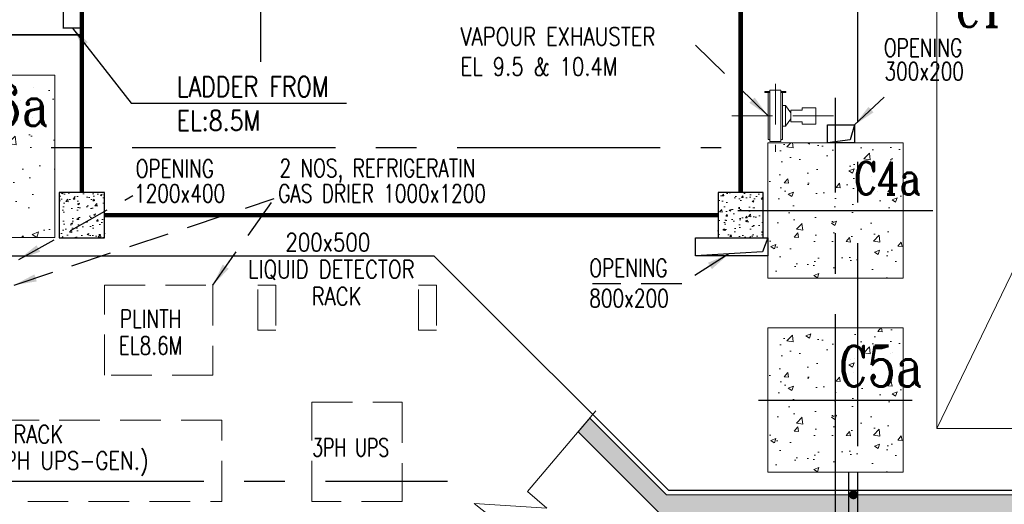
# Model space of a CAD drawing. Header units: inches. Extents: x 0 to 1544102, y 0 to 23144100.
# Tile 63 of 203: x 219047 to 229958, y 116929 to 122302. Entities that reach past the tile are written whole.
import ezdxf

# ---------------------------------------------------------------- set-up
doc = ezdxf.new("R2010")
doc.units = ezdxf.units.IN
doc.header["$LTSCALE"] = 1800
doc.header["$MEASUREMENT"] = 0
doc.linetypes.add('CENTER', pattern=[2, 1.25, -0.25, 0.25, -0.25])
doc.linetypes.add('HIDDEN', pattern=[0.375, 0.25, -0.125])
doc.layers.get('0').update_dxf_attribs({"color": 253})
for name, color, linetype in [('CEN', 2, 'CENTER'), ('COL', 1, 'Continuous'), ('GRID', 251, 'CENTER'), ('OPENING', 40, 'Continuous'), ('STEEL', 231, 'Continuous')]:
    doc.layers.add(name, color=color, linetype=linetype)
for name, color, linetype, lineweight in [('CONCRETE', 145, 'Continuous', 15), ('DIM', 4, 'Continuous', 18), ('EQPT', 8, 'HIDDEN', 9), ('EQUIP', 8, 'Continuous', 9), ('HATCH-1', 252, 'Continuous', 9), ('TEXT', 3, 'Continuous', 18)]:
    doc.layers.add(name, color=color, linetype=linetype, lineweight=lineweight)
doc.styles.add('ROMANC', font='ROMANC.SHX')
doc.styles.add('ROMANS', font='romans.shx')
doc.styles.add('ROMANT', font='romant')
doc.dimstyles.new('MAIN', dxfattribs={"dimtxt": 300, "dimasz": 225, "dimexe": 20, "dimexo": 20, "dimgap": 100, "dimtad": 1, "dimdec": 0, "dimzin": 0, "dimdsep": 46, "dimtxsty": 'ROMANS', "dimcen": 0.09, "dimclrd": 256, "dimclre": 9, "dimclrt": 256, "dimadec": 0, "dimazin": 0, "dimtfac": 1, "dimtdec": 0, "dimtofl": 0, "dimtmove": 0, "dimatfit": 3, "dimfxl": 0.18, "dimtolj": 1, "dimtzin": 0, "dimarcsym": 0})
doc.dimstyles.new('STANDARD1', dxfattribs={"dimtxt": 300, "dimasz": 250, "dimexe": 0, "dimexo": 0, "dimgap": 80, "dimtad": 1, "dimdec": 0, "dimzin": 0, "dimdsep": 46, "dimtxsty": 'ROMANS', "dimcen": 0, "dimclrd": 4, "dimclre": 4, "dimclrt": 4, "dimadec": 0, "dimazin": 0, "dimtfac": 0.09, "dimtdec": 0, "dimtix": 1, "dimtofl": 0, "dimtmove": 0, "dimatfit": 3, "dimfxl": 1, "dimtolj": 1, "dimtzin": 0, "dimarcsym": 0})
pattern_1 = [(50, (-125855.24, -26628.59), (215.17805, -18.82564), [22.5, -247.5]), (355, (-125855.24, -26628.6), (-41.6254, 225.65764), [18, -198]), (100.4514, (-125837.3, -26630.16), (173.5528, 206.83186), [19.12206, -210.34263]), (46.1842, (-125855.24, -26568.6), (320.1723, -49.6557), [33.75, -371.25]), (96.6356, (-125828.55, -26572.73), (280.3988, 292.2354), [28.6831, -315.5139]), (351.1842, (-125855.24, -26568.6), (280.3986, 292.2356), [27, -297]), (21, (-125825.24, -26583.59), (179.07212, -120.78567), [22.5, -247.5]), (326, (-125825.24, -26583.6), (72.9946, 217.545), [18, -198]), (71.4514, (-125810.31, -26593.66), (252.0668, 96.75915), [19.12206, -210.34263]), (37.5, (-125855.235, -26628.59), (3.647957, 99.868156), [0, -195.6, 0, -201, 0, -198.75]), (7.5, (-125855.24, -26628.59), (78.92086, 118.32351), [0, -114.6, 0, -191.1, 0, -75.75]), (327.5, (-125922.135, -26628.59), (160.14673, -6.76646), [0, -75, 0, -234, 0, -310.5]), (317.5, (-125952.14, -26628.59), (174.95585, 30.0315), [0, -97.5, 0, -155.4, 0, -220.5])]

# ---------------------------------------------------------------- blocks, each defined once
blk = doc.blocks.new('TG DECK COLUMNS & OUTLINE')
at = {"layer": 'HATCH-1'}
h = blk.add_hatch(dxfattribs=at)
h.set_pattern_fill('AR-CONC', color=256, scale=100, style=0)
h.set_pattern_definition([(50, (253436.1, 67254.8), (717.26, -62.752), [75, -825]), (355, (253436.1, 67254.8), (-138.75, 752.192), [60, -660]), (100.4514, (253495.85, 67249.6), (578.51, 689.44), [63.74, -701.142]), (46.184, (253436.1, 67454.8), (1067.24, -165.52), [112.5, -1237.5]), (96.6356, (253525, 67441), (934.66, 974.12), [95.61, -1051.713]), (351.184, (253436.1, 67454.8), (934.66, 974.12), [90, -990]), (21, (253536.1, 67404.8), (596.907, -402.619), [75, -825]), (326, (253536.1, 67404.8), (243.315, 725.15), [60, -660]), (71.4514, (253585.8, 67371.26), (840.223, 322.53), [63.74, -701.142]), (37.5, (253436.08, 67254.8), (12.16, 332.894), [0, -652, 0, -670, 0, -662.5]), (7.5, (253436.08, 67254.8), (263.0695, 394.412), [0, -382, 0, -637, 0, -252.5]), (327.5, (253213.08, 67254.8), (533.8224, -22.555), [0, -250, 0, -780, 0, -1035]), (317.5, (253113.08, 67254.8), (583.186, 100.105), [0, -325, 0, -518, 0, -735])])
h.paths.add_polyline_path([(234783, 64465), (236783, 64465), (236783, 66265), (234783, 66265)])
h = blk.add_hatch(dxfattribs=at)
h.set_pattern_fill('AR-CONC', color=256, scale=80, style=0)
h.set_pattern_definition([(50, (250558.08, 59864.8), (573.808, -50.202), [60, -660]), (355, (250558.1, 59864.8), (-111, 601.754), [48, -528]), (100.4514, (250605.9, 59860.6), (462.808, 551.55), [50.992, -560.914]), (46.184, (250558.1, 60024.8), (853.79, -132.415), [90, -990]), (96.636, (250629.2, 60013.8), (747.73, 779.294), [76.49, -841.37]), (351.184, (250558.1, 60024.8), (747.73, 779.295), [72, -792]), (21, (250638.08, 59984.8), (477.526, -322.095), [60, -660]), (326, (250638.1, 59984.8), (194.652, 580.12), [48, -528]), (71.4514, (250677.87, 59957.97), (672.178, 258.024), [50.992, -560.914]), (37.5, (250558.08, 59864.8), (9.728, 266.315), [0, -521.6, 0, -536, 0, -530]), (7.5, (250558.08, 59864.8), (210.456, 315.529), [0, -305.6, 0, -509.6, 0, -202]), (327.5, (250379.68, 59864.8), (427.058, -18.044), [0, -200, 0, -624, 0, -828]), (317.5, (250299.68, 59864.8), (466.549, 80.084), [0, -260, 0, -414.4, 0, -588])])
h.paths.add_polyline_path([(244683, 64015), (246183, 64015), (246183, 65515), (244683, 65515)])
h = blk.add_hatch(dxfattribs=at)
h.set_pattern_fill('AR-CONC', color=256, scale=80, style=0)
h.set_pattern_definition([(50, (250558.08, 57714.8), (573.808, -50.202), [60, -660]), (355, (250558.1, 57714.8), (-111, 601.754), [48, -528]), (100.4514, (250605.9, 57710.6), (462.808, 551.55), [50.992, -560.914]), (46.184, (250558.1, 57874.8), (853.79, -132.415), [90, -990]), (96.636, (250629.2, 57863.8), (747.73, 779.294), [76.49, -841.37]), (351.184, (250558.1, 57874.8), (747.73, 779.295), [72, -792]), (21, (250638.08, 57834.8), (477.526, -322.095), [60, -660]), (326, (250638.1, 57834.8), (194.652, 580.12), [48, -528]), (71.4514, (250677.87, 57807.97), (672.178, 258.024), [50.992, -560.914]), (37.5, (250558.08, 57714.8), (9.728, 266.315), [0, -521.6, 0, -536, 0, -530]), (7.5, (250558.08, 57714.8), (210.456, 315.529), [0, -305.6, 0, -509.6, 0, -202]), (327.5, (250379.68, 57714.8), (427.058, -18.044), [0, -200, 0, -624, 0, -828]), (317.5, (250299.68, 57714.8), (466.549, 80.084), [0, -260, 0, -414.4, 0, -588])])
h.paths.add_polyline_path([(244683, 61865), (246183, 61865), (246183, 63465), (244683, 63465)])
blk.add_lwpolyline([(240983, 64265), (243583, 61665), (267138, 61665), (267138, 77665), (243583, 77665), (240983, 75065), (226783, 75065), (226783, 64265)], close=True)
blk.add_lwpolyline([(240983, 64265), (243583, 61665), (267138, 61665), (267138, 77665), (243583, 77665), (240983, 75065), (226783, 75065), (226783, 64265)], close=True)
at = {"layer": 'CEN'}
for p, q in [((245433, 61365), (245433, 66015)), ((226842, 65465), (244167, 65465)), ((244352, 64765), (246514, 64765)), ((244583, 62665), (246283, 62665)), ((244753, 62665), (246113, 62665))]:
    blk.add_line(p, q, dxfattribs=at)
at = {"layer": 'CONCRETE'}
for points in [[(234783, 64465), (236783, 64465), (236783, 66265), (234783, 66265)], [(244683, 64015), (246183, 64015), (246183, 65515), (244683, 65515)], [(244683, 61865), (246183, 61865), (246183, 63465), (244683, 63465)]]:
    blk.add_lwpolyline(points, close=True, dxfattribs=at)
at = {"layer": 'TEXT', "style": 'ROMANC', "width": 0.8}
for s, height, p in [('C6a', 450, (235782, 65706)), ('C4a', 360, (245636, 64944)), ('C5a', 450, (245468, 62815))]:
    blk.add_text(s, height=height, dxfattribs=at).set_placement(p)
blk = doc.blocks.new('FLASH TANK VENT PIPING ARCH-R0')
at = {"layer": 'TEXT', "style": 'ROMANT'}
blk.add_text('C1', height=300, dxfattribs=at).set_placement((-4165, -2864))
blk = doc.blocks.new('cond')
at = {"layer": 'EQUIP'}
for p, q in [((-4375, 7315), (-4375, -7315)), ((-3358, -5208), (-4375, -7315)), ((-4375, -7315), (4375, -7315))]:
    blk.add_line(p, q, dxfattribs=at)
blk = doc.blocks.new('PLATFORM BELOW TG DECK AT EL. 5.8M & 8.0M & 8.5M')
at = {"layer": 'HATCH-1'}
h = blk.add_hatch(dxfattribs=at)
h.set_pattern_fill('AR-CONC', color=256, scale=30, style=0)
h.set_pattern_definition(pattern_1)
h.paths.add_polyline_path([(-14100, -5200), (-13600, -5200), (-13600, -4700), (-14100, -4700)])
h = blk.add_hatch(dxfattribs=at)
h.set_pattern_fill('AR-CONC', color=256, scale=30, style=0)
h.set_pattern_definition(pattern_1)
h.paths.add_polyline_path([(-6800, -5200), (-6300, -5200), (-6300, -4700), (-6800, -4700)])
at = {"layer": 'COL'}
for points in [[(-14100, -5200), (-13600, -5200), (-13600, -4700), (-14100, -4700)], [(-6800, -5200), (-6300, -5200), (-6300, -4700), (-6800, -4700)]]:
    blk.add_lwpolyline(points, close=True, dxfattribs=at)
at = {"layer": 'STEEL'}
for points, const_width in [([(-6550, 4700), (-6550, -4700)], 50), ([(-13850, -4700), (-13850, -250)], 50), ([(-13850, -2950), (-16450, -2950)], 20), ([(-6800, -4950), (-13600, -4950)], 50)]:
    blk.add_lwpolyline(points, dxfattribs=dict(at, const_width=const_width))
at = {"layer": 'STEEL', "const_width": 15}
blk.add_lwpolyline([(-14054, -2876), (-13850, -2876), (-13850, -2244), (-14054, -2244)], close=True, dxfattribs=at)
at = {"layer": 'TEXT', "insert": (-12799, -3413), "char_height": 225, "width": 2311.58, "attachment_point": 1, "style": 'ROMANS'}
blk.add_mtext('{\\W0.8;LADDER FROM EL:8.5M}', dxfattribs=at)
at = {"layer": 'DIM'}
blk.add_leader([(-13952, -2876), (-13305, -3710), (-10918, -3710)], dimstyle='MAIN', override={"dimgap": 100, "dimtad": 0}, dxfattribs=at)
blk = doc.blocks.new('GENERATOR AUX. EQUIPMENTS')
at = {"layer": 'EQPT', "linetype": 'Continuous'}
for p, q in [((-6225, -3580), (-6282, -3580)), ((-6282, -3580), (-6282, -3592)), ((-6245, -3592), (-6282, -3592)), ((-6225, -3590), (-6245, -3590)), ((-6245, -4110), (-6245, -3590)), ((-6105, -3565), (-6225, -3565)), ((-6225, -4135), (-6225, -3565)), ((-6105, -4135), (-6105, -3565)), ((-6048, -3580), (-6105, -3580)), ((-6085, -3590), (-6105, -3590)), ((-6085, -4110), (-6085, -3590)), ((-6048, -3592), (-6085, -3592)), ((-6048, -3592), (-6048, -3580)), ((-6052, -3735), (-6085, -3735)), ((-5994, -3816), (-6052, -3735)), ((-6052, -3965), (-6052, -3735)), ((-5994, -3915), (-5994, -3785)), ((-5869, -3785), (-5994, -3785)), ((-5715, -3760), (-5869, -3760)), ((-5869, -3785), (-5869, -3760)), ((-5715, -3940), (-5715, -3760)), ((-5994, -3884), (-6052, -3965)), ((-5869, -3915), (-5994, -3915)), ((-5869, -3940), (-5869, -3915)), ((-6052, -3965), (-6085, -3965)), ((-5715, -3940), (-5869, -3940)), ((-6225, -4110), (-6245, -4110)), ((-6105, -4135), (-6225, -4135)), ((-6085, -4110), (-6105, -4110))]:
    blk.add_line(p, q, dxfattribs=at)
at = {"layer": 'EQPT'}
for p, q in [((-6165, -3496), (-6165, -4248)), ((-5522, -3850), (-6761, -3850))]:
    blk.add_line(p, q, dxfattribs=at)
for points in [[(-13600, -5725), (-12400, -5725), (-12400, -6725), (-13600, -6725)], [(-11900, -5725), (-11700, -5725), (-11700, -6225), (-11900, -6225)], [(-10120, -5725), (-9920, -5725), (-9920, -6225), (-10120, -6225)], [(-11300, -7025), (-10300, -7025), (-10300, -8125), (-11300, -8125)], [(-15800, -8125), (-12300, -8125), (-12300, -7225), (-15800, -7225)]]:
    blk.add_lwpolyline(points, close=True, dxfattribs=at)
at = {"layer": 'OPENING', "ltscale": 0.1}
for p, q in [((-5288, -3950), (-5336, -4116)), ((-5336, -4116), (-5588, -4150)), ((-6250, -5200), (-6308, -5358)), ((-6308, -5358), (-7050, -5400))]:
    blk.add_line(p, q, dxfattribs=at)
for points in [[(-5588, -3950), (-5288, -3950), (-5288, -4150), (-5588, -4150)], [(-7050, -5200), (-6250, -5200), (-6250, -5400), (-7050, -5400)]]:
    blk.add_lwpolyline(points, close=True, dxfattribs=at)
at = {"layer": 'EQPT', "style": 'ROMANS'}
for s, width, p in [('OPENING', 0.75, (-4962, -3194)), ('300x200', 0.75, (-4956, -3455)), ('OPENING', 0.75, (-13254, -4534)), ('2 NOS, REFRIGERATIN ', 0.75, (-11660, -4528)), ('1200x400', 0.75, (-13271, -4810)), ('GAS DRIER 1000x1200', 0.75, (-11674, -4810)), ('200x500', 0.8, (-11594, -5350)), ('LIQUID DETECTOR', 0.8, (-12008, -5650)), ('OPENING', 0.75, (-8227, -5635)), ('RACK', 0.8, (-11304, -5950)), ('800x200', 0.75, (-8227, -5971)), ('PLINTH', 0.75, (-13429, -6199)), ('EL8.6M', 0.75, (-13441, -6496)), ('BATTERY RACK', 0.8, (-15604, -7480)), ('3PH UPS', 0.7, (-11297, -7626)), ('(FOR 3-PH UPS-GEN.)', 0.8, (-15654, -7772))]:
    blk.add_text(s, height=200, dxfattribs=dict(at, width=width)).set_placement(p)
at = {"layer": 'EQPT', "insert": (-9654, -2869), "char_height": 200, "width": 2415.98, "attachment_point": 1, "style": 'ROMANS'}
blk.add_mtext('{\\W0.8;VAPOUR EXHAUSTER EL 9.5 & 10.4M}', dxfattribs=at)
at = {"layer": 'EQPT'}
for points, override in [([(-6245, -3850), (-7177, -2941)], {"dimtad": 0, "dimclrd": 256}), ([(-5288, -3950), (-4804, -3500)], {"dimtad": 0, "dimclrd": 256}), ([(-14600, -5725), (-11718, -4766)], {"dimtad": 0, "dimclrd": 256}), ([(-14550, -5442), (-13284, -4733)], {"dimgap": 80, "dimtad": 0, "dimclrd": 256}), ([(-12400, -5725), (-11718, -4766)], {"dimtad": 0, "dimclrd": 256}), ([(-6679, -5379), (-7203, -5712), (-8191, -5712)], {"dimtad": 0, "dimclrd": 256})]:
    blk.add_leader(points, dimstyle='STANDARD1', override=override, dxfattribs=at)

msp = doc.modelspace()

# ---------------------------------------------------------------- hatches: boundary and pattern name
at = {"layer": 'CONCRETE'}
h = msp.add_hatch(dxfattribs=at)
h.set_pattern_fill('AR-CONC', color=256, scale=75, style=0)
h.set_pattern_definition([(50, (130246.85, 71898.76), (537.9451, -47.0641), [56.25, -618.75]), (355, (130246.85, 71898.76), (-104.0635, 564.144), [45, -495]), (100.4514, (130291.7, 71894.84), (433.882, 517.0797), [47.8051, -525.8566]), (46.1842, (130246.85, 72048.76), (800.4308, -124.1393), [84.375, -928.125]), (96.6356, (130313.55, 72038.4), (700.997, 730.5884), [71.7077, -788.7847]), (351.1842, (130246.85, 72048.8), (700.9965, 730.589), [67.5, -742.5]), (21, (130321.85, 72011.26), (447.6803, -301.9642), [56.25, -618.75]), (326, (130321.85, 72011.26), (182.4865, 543.8625), [45, -495]), (71.4514, (130359.16, 71986.1), (630.167, 241.8979), [47.8051, -525.8566]), (37.5, (130246.85, 71898.76), (9.1199, 249.6704), [0, -489, 0, -502.5, 0, -496.875]), (7.5, (130246.85, 71898.76), (197.30215, 295.8088), [0, -286.5, 0, -477.75, 0, -189.375]), (327.5, (130079.6, 71898.76), (400.36683, -16.91615), [0, -187.5, 0, -585, 0, -776.25]), (317.5, (130004.6, 71898.76), (437.3896, 75.0787), [0, -243.75, 0, -388.5, 0, -551.25])])
h.paths.add_polyline_path([(225364.52, 117885.31), (225234.78, 117732.21), (226132.1, 116834.89), (260336.2, 116834.89), (260336.2, 115634.89), (224803.67, 115634.89), (223937.42, 116201.14), (223807.68, 116048.04), (224720.83, 115434.89), (260536.2, 115434.89), (260536.2, 117034.89), (226214.94, 117034.89)])

# ---------------------------------------------------------------- linework, layer by layer
at = {"layer": 'CEN'}
msp.add_line((221720.2, 121834.89), (221720.2, 135784.89), dxfattribs=at)
at = {"layer": 'CONCRETE'}
for points in [[(225432.69, 117965.76), (224673.33, 117069.62), (224888.41, 116887.38), (224083.57, 116936.1), (224369.59, 116711.17), (223610.24, 115815.03)], [(225364.52, 117885.31), (225234.78, 117732.21), (226132.1, 116834.89), (260336.2, 116834.89), (260336.2, 115634.89), (224803.67, 115634.89), (223937.42, 116201.14), (223807.68, 116048.04), (224720.83, 115434.89), (260536.2, 115434.89), (260536.2, 117034.89), (226214.94, 117034.89), (225364.52, 117885.31)]]:
    msp.add_lwpolyline(points, dxfattribs=at)
at = {"layer": 'GRID'}
for p, q in [((228336.2, 103174.13), (228336.2, 157584.89)), ((218836.2, 117184.89), (223786.2, 117184.89))]:
    msp.add_line(p, q, dxfattribs=at)
at = {"layer": 'STEEL'}
for p, q in [((228236.2, 115784.89), (228236.2, 117284.89)), ((228336.2, 115884.89), (228336.2, 117284.89))]:
    msp.add_line(p, q, dxfattribs=at)
at = {"layer": 'STEEL', "const_width": 50}
msp.add_lwpolyline([(228261.2, 117034.89, 1), (228311.2, 117034.89, 1)], format="xyb", close=True, dxfattribs=at)

# ---------------------------------------------------------------- block references
for name, p in [('TG DECK COLUMNS & OUTLINE', (-17346.88, 55420.08)), ('PLATFORM BELOW TG DECK AT EL. 5.8M & 8.0M & 8.5M', (233586.2, 125084.89)), ('FLASH TANK VENT PIPING ARCH-R0', (233586.2, 125084.89)), ('GENERATOR AUX. EQUIPMENTS', (233586.2, 125084.89))]:
    msp.add_blockref(name, p)
at = {"layer": 'EQUIP'}
msp.add_blockref('cond', (233586.2, 125084.89), dxfattribs=at)

doc.saveas('drawing.dxf')
